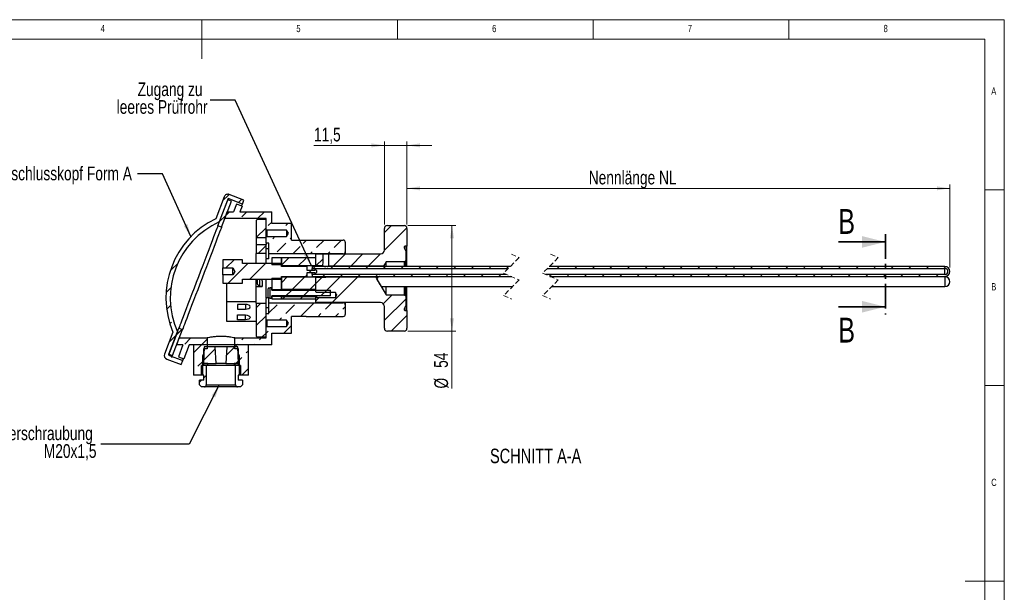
# Model space of a CAD drawing. Header units: millimetres. Extents: x 5 to 417, y 5 to 292.
# Tile 3 of 3: x 163 to 415, y 146 to 292. Entities that reach past the tile are written whole.
import ezdxf

# ---------------------------------------------------------------- set-up
doc = ezdxf.new("R2010")
doc.units = ezdxf.units.MM
doc.linetypes.add('HIDDEN', pattern=[1.905, 1.27, -0.635])
doc.linetypes.add('PHANTOM', pattern=[12.7, 6.35, -1.27, 1.27, -1.27, 1.27, -1.27])
doc.styles.add('SLDTEXTSTYLE0', font='TXT', dxfattribs={"width": 0.75})
doc.dimstyles.new('SLDDIMSTYLE1', dxfattribs={"dimtxt": 0.18, "dimasz": 3.302, "dimexe": 0, "dimexo": 0.0625, "dimgap": 0, "dimtad": 0, "dimtih": 1, "dimtoh": 1, "dimdec": 0, "dimrnd": 1e-09, "dimzin": 0, "dimdsep": 46, "dimtxsty": 'Standard', "dimsah": 1, "dimcen": 0.09, "dimadec": 0, "dimazin": 0, "dimtfac": 3.302, "dimtdec": 0, "dimtofl": 0, "dimtmove": 0, "dimatfit": 3, "dimfxl": 1, "dimfrac": 2, "dimtolj": 1, "dimtzin": 0, "dimarcsym": 0})
doc.dimstyles.new('SLDDIMSTYLE3', dxfattribs={"dimtxt": 3.5, "dimasz": 3.302, "dimexe": 0, "dimexo": 0.0625, "dimgap": 0.875, "dimtad": 1, "dimdec": 1, "dimlfac": 2, "dimrnd": 1e-09, "dimzin": 12, "dimdsep": 46, "dimtxsty": 'SLDTEXTSTYLE0', "dimsah": 1, "dimcen": 0.09, "dimadec": 0, "dimazin": 3, "dimtfac": 1, "dimtdec": 1, "dimtmove": 0, "dimatfit": 0, "dimfxl": 1, "dimfrac": 2, "dimtolj": 1, "dimtzin": 12, "dimarcsym": 0})
doc.dimstyles.new('SLDDIMSTYLE4', dxfattribs={"dimtxt": 3.5, "dimasz": 3.302, "dimexe": 0, "dimexo": 0.0625, "dimgap": 0.875, "dimtad": 1, "dimdec": 0, "dimlfac": 2, "dimrnd": 1e-09, "dimzin": 12, "dimdsep": 46, "dimtxsty": 'SLDTEXTSTYLE0', "dimsah": 1, "dimcen": 0.09, "dimadec": 0, "dimazin": 3, "dimtfac": 1, "dimtdec": 0, "dimtofl": 0, "dimtmove": 0, "dimatfit": 3, "dimfxl": 1, "dimfrac": 2, "dimtolj": 1, "dimtzin": 12, "dimarcsym": 0})
doc.dimstyles.new('SLDDIMSTYLE5', dxfattribs={"dimtxt": 3.5, "dimasz": 3.302, "dimexe": 0, "dimexo": 0.0625, "dimgap": 0.875, "dimtad": 1, "dimlfac": 2, "dimrnd": 1e-09, "dimzin": 12, "dimdsep": 46, "dimtxsty": 'SLDTEXTSTYLE0', "dimsah": 1, "dimcen": 0.09, "dimadec": 0, "dimazin": 3, "dimtfac": 1, "dimtofl": 0, "dimtmove": 0, "dimatfit": 3, "dimfxl": 1, "dimfrac": 2, "dimtolj": 1, "dimtzin": 12, "dimarcsym": 0})

# ---------------------------------------------------------------- blocks, each defined once
blk = doc.blocks.new('_D_1')
at = {"color": 7, "linetype": 'Continuous', "lineweight": 0}
for p, q in [((256.67, 259.87), (238.66, 259.87)), ((256.67, 239.64), (256.67, 260.87)), ((262.42, 259.87), (256.67, 259.87)), ((262.42, 239.64), (262.42, 260.87)), ((262.42, 259.87), (268.77, 259.87))]:
    blk.add_line(p, q, dxfattribs=at)
at = {"color": 7, "linetype": 'Continuous', "lineweight": 18}
for points in [[(256.67, 259.87), (253.36, 260.38), (253.36, 259.36)], [(262.42, 259.87), (265.72, 259.36), (265.72, 260.38)]]:
    blk.add_solid(points, dxfattribs=at)
at = {"color": 7, "linetype": 'Continuous', "lineweight": 18, "insert": (238.66, 264.38), "char_height": 3.5, "attachment_point": 1, "style": 'SLDTEXTSTYLE0'}
blk.add_mtext('11,5', dxfattribs=at)
blk = doc.blocks.new('_D_2')
at = {"color": 7, "linetype": 'Continuous', "lineweight": 0}
for p, q in [((262.42, 239.64), (262.42, 249.89)), ((401.09, 228.64), (401.09, 249.89)), ((262.42, 248.89), (401.09, 248.89))]:
    blk.add_line(p, q, dxfattribs=at)
at = {"color": 7, "linetype": 'Continuous', "lineweight": 18}
for points in [[(262.42, 248.89), (265.72, 248.38), (265.72, 249.4)], [(401.09, 248.89), (397.79, 249.4), (397.79, 248.38)]]:
    blk.add_solid(points, dxfattribs=at)
at = {"color": 7, "linetype": 'Continuous', "lineweight": 18, "insert": (308.85, 253.4), "char_height": 3.5, "attachment_point": 1, "style": 'SLDTEXTSTYLE0'}
blk.add_mtext('Nennlänge NL', dxfattribs=at)
blk = doc.blocks.new('_D_3')
at = {"color": 7, "linetype": 'Continuous', "lineweight": 0}
for p, q in [((262.67, 239.39), (274.92, 239.39)), ((273.92, 239.39), (273.92, 212.39)), ((262.67, 212.39), (274.92, 212.39)), ((273.92, 212.39), (273.92, 197.72))]:
    blk.add_line(p, q, dxfattribs=at)
at = {"color": 7, "linetype": 'Continuous', "lineweight": 18}
for points in [[(273.92, 239.39), (273.41, 236.09), (274.43, 236.09)], [(273.92, 212.39), (274.43, 215.69), (273.41, 215.69)]]:
    blk.add_solid(points, dxfattribs=at)
at = {"color": 7, "linetype": 'Continuous', "lineweight": 18, "char_height": 3.5, "attachment_point": 1, "rotation": 90, "style": 'SLDTEXTSTYLE0'}
for s, insert in [('54', (269.36, 203)), ('%%c', (269.41, 197.72))]:
    blk.add_mtext(s, dxfattribs=dict(at, insert=insert))
blk = doc.blocks.new('SW_HATCH_0')
at = {"color": 0, "linetype": 'Continuous', "lineweight": 18}
for p, q in [((-85.47, 17.28), (-83.92, 18.83)), ((-81.41, 16.85), (-80.56, 17.7)), ((-86.32, 11.93), (-84.6, 13.66)), ((-84.6, 13.66), (-83.76, 14.5)), ((-80.55, 13.22), (-79.27, 14.5)), ((-76.53, 12.75), (-74.78, 14.5)), ((-76.89, 7.89), (-74.39, 10.39)), ((-73.82, 10.97), (-72.89, 11.89)), ((-69.33, 10.97), (-68.8, 11.5)), ((-44.14, 9.21), (-42.36, 11)), ((-44.14, 4.72), (-38.42, 10.44)), ((-72.69, 7.6), (-72.12, 8.18)), ((-70.47, 9.83), (-70.45, 9.85)), ((-68.2, 7.6), (-67.89, 7.91)), ((-76.42, 3.87), (-74.39, 5.9)), ((-71.57, 4.24), (-69.33, 6.48)), ((-67.57, 3.75), (-65.66, 5.65)), ((-64.91, 6.41), (-64.06, 7.26)), ((-61.47, 5.36), (-59.57, 7.26)), ((-56.98, 5.36), (-55.08, 7.26)), ((-70.39, 0.92), (-68.57, 2.75)), ((-66.18, 0.65), (-64.25, 2.58)), ((-63.08, 3.75), (-62.59, 4.24)), ((-58.59, 3.75), (-58.1, 4.24)), ((-57.25, 0.6), (-54.12, 3.73)), ((-52.76, 0.6), (-49.63, 3.73)), ((-48.27, 0.6), (-45.14, 3.73)), ((-98.51, -0.25), (-96.93, 1.32)), ((-84.64, 0.15), (-82.54, 2.25)), ((-84.05, -3.75), (-79.05, 1.25)), ((-78.56, -2.75), (-74.56, 1.25)), ((-62.34, 0), (-61.84, 0.5)), ((-61.69, 0.65), (-61.64, 0.69)), ((-61.64, 0.69), (-59.83, 2.5)), ((-57.85, 0), (-57.35, 0.5)), ((-53.36, 0), (-52.86, 0.5)), ((-48.87, 0), (-48.37, 0.5)), ((-44.38, 0), (-43.88, 0.5)), ((-39.89, 0), (-39.39, 0.5)), ((-35.39, 0), (-34.89, 0.5)), ((-30.9, 0), (-30.4, 0.5)), ((-26.39, 0.03), (-25.91, 0.5)), ((-21.92, 0), (-21.42, 0.5)), ((-17.43, 0), (-16.93, 0.5)), ((-12.94, 0), (-12.44, 0.5)), ((0, 0), (0.5, 0.5)), ((4.49, 0), (4.99, 0.5)), ((8.98, 0), (9.48, 0.5)), ((13.47, 0), (13.97, 0.5)), ((17.96, 0), (18.46, 0.5)), ((22.45, 0), (22.95, 0.5)), ((26.94, 0), (27.44, 0.5)), ((31.43, 0), (31.93, 0.5)), ((35.92, 0), (36.42, 0.5)), ((40.41, 0), (40.91, 0.5)), ((44.9, 0), (45.4, 0.5)), ((49.39, 0), (49.89, 0.5)), ((53.88, 0), (54.38, 0.5)), ((58.37, 0), (58.87, 0.5)), ((62.86, 0), (63.36, 0.5)), ((67.35, 0), (67.85, 0.5)), ((71.84, 0), (72.34, 0.5)), ((76.33, 0), (76.83, 0.5)), ((80.82, 0), (81.32, 0.5)), ((85.31, 0), (85.81, 0.5)), ((89.8, 0), (90.3, 0.5)), ((94.29, 0), (94.79, 0.5)), ((98.78, 0), (99.26, 0.48)), ((-70.39, -3.57), (-68.98, -2.15)), ((-67.69, -5.35), (-64.49, -2.15)), ((-64.34, -2), (-63.89, -1.56)), ((-63.34, -1), (-62.84, -0.5)), ((-61.64, -3.8), (-60.02, -2.18)), ((-59.85, -2), (-59.35, -1.5)), ((-59.49, -6.13), (-55.46, -2.1)), ((-57.59, -8.73), (-50.97, -2.1)), ((-55.36, -2), (-54.86, -1.5)), ((-50.87, -2), (-50.37, -1.5)), ((-46.38, -2), (-45.88, -1.5)), ((-41.89, -2), (-41.39, -1.5)), ((-37.39, -2), (-36.89, -1.5)), ((-32.9, -2), (-32.4, -1.5)), ((-28.41, -2), (-27.91, -1.5)), ((-23.92, -2), (-23.42, -1.5)), ((-19.43, -2), (-18.93, -1.5)), ((-14.94, -2), (-14.44, -1.5)), ((-1.96, -1.96), (-1.5, -1.5)), ((2.49, -2), (2.99, -1.5)), ((6.98, -2), (7.48, -1.5)), ((11.47, -2), (11.97, -1.5)), ((15.96, -2), (16.46, -1.5)), ((20.45, -2), (20.95, -1.5)), ((24.94, -2), (25.44, -1.5)), ((29.43, -2), (29.93, -1.5)), ((33.92, -2), (34.42, -1.5)), ((38.41, -2), (38.91, -1.5)), ((42.9, -2), (43.4, -1.5)), ((47.39, -2), (47.89, -1.5)), ((51.88, -2), (52.38, -1.5)), ((56.37, -2), (56.87, -1.5)), ((60.86, -2), (61.36, -1.5)), ((65.35, -2), (65.85, -1.5)), ((69.84, -2), (70.34, -1.5)), ((74.33, -2), (74.83, -1.5)), ((78.82, -2), (79.32, -1.5)), ((83.31, -2), (83.81, -1.5)), ((87.8, -2), (88.3, -1.5)), ((92.29, -2), (92.79, -1.5)), ((96.78, -2), (97.28, -1.5)), ((-99.92, -6.15), (-98.7, -4.93)), ((-63.2, -5.35), (-61.64, -3.8)), ((-70.09, -7.75), (-69.49, -7.15)), ((-69.34, -7), (-67.84, -5.5)), ((-65.6, -7.75), (-65, -7.15)), ((-64.85, -7), (-63.35, -5.5)), ((-61.64, -8.29), (-60.72, -7.36)), ((-60.36, -7), (-58.86, -5.5)), ((-44.43, -9.03), (-42.14, -6.75)), ((-99.77, -10.49), (-98.77, -9.49)), ((-76.89, -10.07), (-75.7, -8.87)), ((-73.64, -11.31), (-71.57, -9.24)), ((-69.33, -11.48), (-67.08, -9.24)), ((-65.61, -12.25), (-62.11, -8.75)), ((-59.22, -10.36), (-57.62, -8.75)), ((-54.73, -10.36), (-54.14, -9.77)), ((-44.14, -13.24), (-38.72, -7.82)), ((-76.89, -14.56), (-74.39, -12.06)), ((-61.11, -12.25), (-60.35, -11.48)), ((-56.62, -12.25), (-55.86, -11.48)), ((-42.41, -16), (-38.39, -11.98)), ((-98.96, -14.17), (-98.51, -13.73)), ((-72.69, -14.85), (-72.67, -14.82)), ((-71.02, -13.17), (-70.45, -12.6)), ((-69.86, -16.5), (-67.89, -14.54)), ((-99.24, -18.94), (-97.39, -17.09)), ((-97.34, -17.04), (-95.84, -15.54)), ((-75.35, -17.5), (-74.39, -16.55)), ((-74.39, -16.55), (-73.82, -15.97)), ((-95.14, -19.34), (-93.56, -17.75)), ((-92.89, -21.58), (-89.39, -18.08)), ((-84.54, -22.2), (-82.34, -20)), ((-82.39, -20.06), (-81.67, -19.34)), ((-80.55, -18.22), (-80.09, -17.75)), ((-77.35, -19.5), (-77.18, -19.34)), ((-76.06, -18.22), (-75.6, -17.75)), ((-98.51, -22.71), (-98.32, -22.51)), ((-90.36, -23.53), (-87.34, -20.51)), ((-79.43, -21.58), (-78.89, -21.05)), ((-91.78, -24.95), (-90.64, -23.82)), ((-82.52, -24.67), (-82.1, -24.25)), ((-82.1, -24.25), (-81.43, -23.58)), ((-81.14, -23.3), (-80.55, -22.71)), ((-90.27, -27.93), (-89.64, -27.31)), ((-80.61, -27.25), (-78.89, -25.54)), ((-91.39, -29.06), (-90.84, -28.5))]:
    blk.add_line(p, q, dxfattribs=at)

msp = doc.modelspace()

# ---------------------------------------------------------------- linework, layer by layer
at = {"color": 7, "linetype": 'Continuous', "lineweight": 18}
for p, q in [((415, 292), (5, 292)), ((210, 292), (210, 282)), ((260, 287), (260, 292)), ((310, 292), (310, 287)), ((360, 287), (360, 292)), ((415, 5), (415, 292)), ((410, 287), (10, 287)), ((410, 287), (410, 60.25)), ((415, 248.5), (410, 248.5)), ((410, 198.5), (415, 198.5)), ((415, 148.5), (405, 148.5))]:
    msp.add_line(p, q, dxfattribs=at)
at = {"color": 7, "linetype": 'Continuous', "lineweight": 25}
for p, q in [((215.7466, 246.7353), (213.6145, 241.1269)), ((220.7756, 245.8933), (217.0367, 247.3147)), ((214.1097, 239.3339), (216.6415, 245.9939)), ((216.7393, 246.2509), (214.4843, 240.3193)), ((215.0444, 238.9785), (217.5763, 245.6385)), ((217.5763, 245.6385), (216.6415, 245.9939)), ((220.3847, 244.8651), (216.7393, 246.2509)), ((218.8895, 244.8718), (218.137, 242.8923)), ((220.2916, 244.3388), (218.8895, 244.8718)), ((220.2916, 244.3388), (219.7417, 242.8923)), ((220.3847, 244.8651), (220.7756, 245.8933)), ((215.867, 241.1423), (216.5322, 242.8923)), ((216.5322, 242.8923), (218.137, 242.8923)), ((219.7417, 242.8923), (227.9154, 242.8923)), ((227.9154, 239.8923), (227.9154, 242.8923)), ((215.0444, 238.9785), (214.1097, 239.3339)), ((226.4154, 241.1423), (215.867, 241.1423)), ((224.1654, 240.8923), (223.9154, 240.6423)), ((223.9154, 240.6423), (223.9154, 236.2173)), ((226.4154, 240.8923), (224.1654, 240.8923)), ((226.4154, 238.4048), (226.4154, 241.1423)), ((226.4154, 236.2173), (226.4154, 240.8923)), ((232.9154, 239.8923), (227.9154, 239.8923)), ((232.9154, 235.6423), (232.9154, 239.8923)), ((257.4154, 239.3923), (261.6654, 239.3923)), ((226.4154, 238.4048), (226.6029, 238.2173)), ((226.6029, 236.5673), (226.4154, 236.3798)), ((231.6654, 238.2173), (226.6029, 238.2173)), ((226.6029, 238.2173), (226.6029, 236.5673)), ((226.6029, 236.5673), (231.6654, 236.5673)), ((232.1611, 237.3923), (231.6654, 238.2173)), ((231.6654, 238.2173), (231.6654, 236.5673)), ((231.6654, 236.5673), (232.1611, 237.3923)), ((256.6654, 233.1173), (256.6654, 238.6423)), ((262.4154, 238.6423), (262.4154, 234.1423)), ((226.4154, 236.2173), (223.9154, 236.2173)), ((223.9154, 236.2173), (223.9154, 234.5673)), ((223.9154, 234.5673), (226.4154, 234.5673)), ((223.9154, 234.5673), (223.9154, 232.2673)), ((226.4154, 234.8923), (226.4154, 236.3798)), ((226.4154, 234.8923), (226.4154, 234.5673)), ((227.1654, 234.8923), (226.4154, 234.8923)), ((226.4154, 232.2673), (226.4154, 234.5673)), ((227.1654, 232.1423), (227.1654, 234.8923)), ((232.9154, 235.6423), (236.6654, 235.6423)), ((236.6654, 235.6479), (236.6654, 235.6423)), ((236.6654, 235.6479), (246.1654, 235.6479)), ((246.6654, 235.1479), (246.6654, 232.6423)), ((262.4154, 234.1423), (261.9652, 234.1423)), ((261.9652, 233.1613), (261.9652, 234.1423)), ((262.4154, 228.8923), (262.4154, 234.1423)), ((226.4154, 232.2673), (223.9154, 232.2673)), ((223.9154, 229.6423), (223.9154, 232.2673)), ((227.1654, 233.3923), (226.4154, 233.3923)), ((226.4154, 231.0477), (226.4154, 232.2673)), ((246.1654, 232.1423), (227.1654, 232.1423)), ((227.1654, 230.8923), (227.1654, 232.1423)), ((239.1654, 232.1173), (240.9844, 232.1173)), ((239.1654, 229.0673), (239.1654, 232.1173)), ((242.3464, 232.1173), (255.6654, 232.1173)), ((246.1654, 232.1173), (246.1654, 232.1423)), ((246.6654, 232.6423), (246.6654, 232.1173)), ((261.7302, 233.8067), (262.0904, 232.8173)), ((262.0904, 232.8173), (262.0904, 230.4048)), ((215.4154, 230.6423), (215.4154, 228.5423)), ((220.4154, 230.6423), (215.4154, 230.6423)), ((220.4154, 229.6423), (220.4154, 230.6423)), ((230.4154, 229.6423), (220.4154, 229.6423)), ((226.4154, 231.0477), (226.4154, 230.8923)), ((226.4154, 229.6423), (226.4154, 230.8923)), ((227.1654, 230.8923), (226.4154, 230.8923)), ((230.4154, 231.1423), (227.9154, 231.1423)), ((227.9154, 231.1423), (227.9154, 229.3414)), ((230.4154, 229.3414), (227.9154, 229.3414)), ((230.4154, 229.3414), (230.4154, 231.1423)), ((239.1654, 231.1423), (230.4154, 231.1423)), ((230.4154, 231.1423), (230.4154, 229.0423)), ((230.4154, 228.8923), (230.4154, 229.6423)), ((239.1654, 229.0423), (230.4154, 229.0423)), ((236.9154, 228.8923), (230.4154, 228.8923)), ((236.9154, 227.8923), (236.9154, 228.8923)), ((288.7751, 228.8923), (238.1654, 228.8923)), ((238.1654, 228.8923), (238.1654, 228.3923)), ((239.1654, 229.0423), (239.1654, 231.1423)), ((240.9703, 229.0673), (239.1654, 229.0673)), ((239.1654, 228.8923), (239.1654, 229.0423)), ((241.6654, 228.8923), (241.6654, 228.9246)), ((256.3994, 228.9923), (242.3607, 228.9923)), ((257.0904, 230.1423), (256.3994, 228.9923)), ((261.8279, 230.1423), (257.0904, 230.1423)), ((257.0904, 228.8923), (257.0904, 230.1423)), ((262.0904, 230.4048), (261.8279, 230.1423)), ((261.8279, 228.8923), (261.8279, 230.1423)), ((262.0904, 228.8923), (262.0904, 230.4048)), ((399.8434, 228.8923), (298.7751, 228.8923)), ((215.4154, 228.5423), (217.9154, 228.5423)), ((215.4154, 226.7423), (215.4154, 228.5423)), ((215.4154, 226.7423), (215.4154, 224.6423)), ((217.9154, 226.7423), (215.4154, 226.7423)), ((217.9154, 228.5423), (218.4562, 227.6423)), ((217.9154, 226.7423), (217.9154, 228.5423)), ((218.4562, 227.6423), (217.9154, 226.7423)), ((230.4154, 226.3923), (236.9154, 226.3923)), ((230.4154, 225.6423), (230.4154, 226.3923)), ((238.9154, 227.8923), (236.9154, 227.8923)), ((236.9154, 227.3923), (238.9154, 227.3923)), ((236.9154, 226.3923), (236.9154, 227.3923)), ((238.1654, 228.3923), (288.2751, 228.3923)), ((238.1654, 227.8923), (238.1654, 228.3923)), ((238.1654, 226.8923), (238.1654, 227.3923)), ((287.7864, 226.8923), (238.1654, 226.8923)), ((238.1654, 226.8923), (238.1654, 226.3923)), ((238.1654, 226.3923), (288.9375, 226.3923)), ((239.4154, 227.7922), (238.9154, 228.1423)), ((238.9154, 228.1423), (238.9154, 227.8923)), ((238.9154, 227.1423), (239.4154, 227.4924)), ((238.9154, 227.3923), (238.9154, 227.1423)), ((239.1654, 226.2423), (239.1654, 226.3923)), ((239.4154, 227.4924), (239.4154, 227.7922)), ((241.6654, 226.2923), (241.6654, 226.3923)), ((257.0904, 226.2673), (257.0904, 226.3923)), ((261.8279, 226.2673), (261.8279, 226.3923)), ((262.0904, 226.2673), (262.0904, 226.3923)), ((262.4154, 226.2673), (262.4154, 226.3923)), ((399.8434, 226.8923), (297.7864, 226.8923)), ((298.2751, 228.3923), (399.8434, 228.3923)), ((298.9375, 226.3923), (399.8434, 226.3923)), ((399.8434, 226.8923), (399.8434, 228.3923)), ((215.4154, 224.6423), (220.4154, 224.6423)), ((216.4154, 219.8534), (216.4154, 224.6423)), ((220.4154, 225.6423), (230.4154, 225.6423)), ((220.4154, 224.6423), (220.4154, 225.6423)), ((223.9154, 219.8534), (223.9154, 225.6423)), ((224.2154, 224.5809), (224.2154, 225.6423)), ((224.7154, 223.9788), (224.7154, 223.9554)), ((224.7631, 225.6423), (224.7631, 223.9493)), ((224.7631, 223.9493), (225.4154, 223.8923)), ((225.4154, 225.2812), (225.4154, 225.6423)), ((225.4154, 225.2812), (225.4154, 223.7673)), ((226.4154, 220.8923), (226.4154, 225.6423)), ((227.9154, 225.9423), (230.4154, 225.9423)), ((227.9154, 225.9423), (227.9154, 222.9423)), ((230.4154, 226.2423), (239.1654, 226.2423)), ((230.4154, 226.2423), (230.4154, 223.0423)), ((230.4154, 222.9423), (230.4154, 225.9423)), ((239.1654, 223.0423), (239.1654, 226.2423)), ((239.1654, 222.3981), (239.1654, 226.2173)), ((239.1654, 226.2173), (241.6654, 226.2173)), ((241.6654, 226.2923), (241.6654, 226.2173)), ((241.6654, 226.2923), (254.7771, 226.2923)), ((254.7771, 226.2923), (254.5367, 225.8923)), ((254.5367, 225.8923), (257.0904, 221.6423)), ((289.2252, 226.2673), (255.2201, 226.2673)), ((255.7441, 226.2673), (255.6296, 226.3446)), ((399.8434, 226.2673), (299.2252, 226.2673)), ((399.8434, 226.2673), (399.8434, 225.0173)), ((399.8434, 225.0173), (399.8434, 223.7673)), ((223.9154, 223.7673), (225.4154, 223.7673)), ((226.9154, 223.1561), (226.9154, 221.1284)), ((227.1436, 223.409), (227.4154, 223.4331)), ((227.9154, 223.4923), (227.4154, 223.4485)), ((227.4154, 223.4485), (227.4154, 220.836)), ((227.9154, 222.8923), (227.9154, 223.4923)), ((230.4154, 222.9423), (227.9154, 222.9423)), ((227.9154, 222.8923), (242.9154, 222.8923)), ((242.9154, 221.3923), (227.9154, 221.3923)), ((227.9154, 220.7923), (227.9154, 221.3923)), ((227.9154, 221.3423), (230.4154, 221.3423)), ((227.9154, 221.3423), (227.9154, 220.6423)), ((239.1654, 223.0423), (230.4154, 223.0423)), ((230.4154, 222.9423), (230.4154, 222.8923)), ((230.4154, 221.3923), (230.4154, 221.3423)), ((230.4154, 220.6423), (230.4154, 221.3423)), ((239.3029, 222.2588), (239.1654, 222.3981)), ((239.1654, 221.3923), (239.1654, 221.2423)), ((244.1654, 222.2588), (239.3029, 222.2588)), ((239.3029, 221.3923), (239.3029, 221.0285)), ((242.9154, 221.3923), (242.9154, 222.8923)), ((244.1654, 222.2588), (244.1654, 221.0285)), ((255.9626, 223.7673), (289.3876, 223.7673)), ((257.0904, 221.6423), (257.0904, 223.7673)), ((257.0904, 221.6423), (261.8279, 221.6423)), ((261.8279, 221.6423), (261.8279, 223.7673)), ((261.8279, 221.6423), (262.0904, 221.3798)), ((262.0904, 221.3798), (262.0904, 223.7673)), ((262.0904, 221.3798), (262.0904, 218.9673)), ((262.4154, 217.6423), (262.4154, 223.7673)), ((299.3876, 223.7673), (399.8434, 223.7673)), ((223.9154, 219.8534), (216.4154, 219.8534)), ((216.4154, 214.8534), (216.4154, 219.8534)), ((219.1654, 219.2159), (219.1654, 218.0159)), ((221.1654, 219.2159), (219.1654, 219.2159)), ((221.1654, 219.2159), (221.1654, 218.0159)), ((223.9154, 219.785), (223.9154, 219.8534)), ((223.9154, 219.5173), (223.9154, 219.785)), ((223.9154, 219.5173), (226.4154, 219.5173)), ((223.9154, 219.5173), (223.9154, 211.1423)), ((227.0831, 220.8923), (226.4154, 220.8923)), ((226.4154, 220.8923), (226.4154, 220.7369)), ((226.4154, 219.5173), (226.4154, 220.7369)), ((226.4154, 210.8923), (226.4154, 219.5173)), ((227.4154, 220.8514), (227.1436, 220.8755)), ((227.1654, 219.6423), (227.1654, 220.8923)), ((227.1654, 216.8923), (227.1654, 219.6423)), ((227.1654, 219.6423), (246.1654, 219.6423)), ((227.4154, 220.836), (227.9154, 220.7923)), ((227.9154, 220.6423), (230.4154, 220.6423)), ((230.4154, 221.2423), (239.1654, 221.2423)), ((230.4154, 221.2423), (230.4154, 220.6423)), ((230.4154, 220.6423), (239.1654, 220.6423)), ((239.1654, 220.6423), (239.1654, 221.2423)), ((239.1654, 220.8892), (239.3029, 221.0285)), ((239.1654, 219.6673), (239.1654, 220.8892)), ((255.6654, 219.6673), (239.1654, 219.6673)), ((239.3029, 221.0285), (244.1654, 221.0285)), ((246.1654, 219.6423), (246.1654, 219.6673)), ((246.6654, 219.6673), (246.6654, 219.1423)), ((246.6654, 219.1423), (246.6654, 216.6442)), ((262.0904, 218.9673), (261.7302, 217.9778)), ((219.1654, 218.0159), (221.1654, 218.0159)), ((219.1654, 216.5159), (221.1654, 216.5159)), ((219.1654, 215.3159), (219.1654, 216.5159)), ((221.1654, 215.3159), (221.1654, 216.5159)), ((226.4154, 218.3923), (227.1654, 218.3923)), ((226.4154, 215.4048), (226.4154, 216.8923)), ((226.4154, 216.8923), (227.1654, 216.8923)), ((256.6654, 213.1423), (256.6654, 218.6673)), ((261.9652, 217.6423), (261.9652, 218.6232)), ((261.9652, 217.6423), (262.4154, 217.6423)), ((262.4154, 217.6423), (262.4154, 213.1423)), ((223.9154, 214.8534), (216.4154, 214.8534)), ((221.1654, 215.3159), (219.1654, 215.3159)), ((226.4154, 215.4048), (226.6029, 215.2173)), ((231.6654, 215.2173), (226.6029, 215.2173)), ((226.6029, 215.2173), (226.6029, 213.5673)), ((232.1611, 214.3923), (231.6654, 215.2173)), ((231.6654, 215.2173), (231.6654, 213.5673)), ((231.6654, 213.5673), (232.1611, 214.3923)), ((236.6654, 216.1423), (232.9154, 216.1423)), ((232.9154, 211.8923), (232.9154, 216.1423)), ((236.6654, 216.1442), (246.1654, 216.1442)), ((236.6654, 216.1423), (236.6654, 216.1442)), ((202.5987, 212.1501), (200.4666, 206.5417)), ((203.7853, 212.1759), (201.5304, 206.2443)), ((201.6281, 206.5013), (204.1599, 213.1613)), ((202.5628, 206.146), (205.0947, 212.806)), ((204.1599, 213.1613), (205.0947, 212.806)), ((226.6029, 213.5673), (226.4154, 213.3798)), ((226.4154, 210.6423), (226.4154, 213.3798)), ((226.6029, 213.5673), (231.6654, 213.5673)), ((227.9154, 211.8923), (232.9154, 211.8923)), ((227.9154, 208.8923), (227.9154, 211.8923)), ((261.6654, 212.3923), (257.4154, 212.3923)), ((203.6068, 208.8923), (204.2721, 210.6423)), ((205.2116, 208.8923), (203.6068, 208.8923)), ((205.2116, 208.8923), (204.0537, 205.8467)), ((204.2721, 210.6423), (211.4154, 210.6423)), ((206.8163, 208.8923), (205.4558, 205.3136)), ((207.9154, 208.8923), (206.8163, 208.8923)), ((221.9154, 208.8923), (207.9154, 208.8923)), ((207.9154, 208.8923), (207.9154, 201.1423)), ((211.4154, 210.6423), (211.4154, 207.8923)), ((218.4154, 210.6423), (226.4154, 210.6423)), ((218.4154, 207.8923), (218.4154, 210.6423)), ((227.9154, 208.8923), (221.9154, 208.8923)), ((221.9154, 201.1423), (221.9154, 208.8923)), ((223.9154, 211.1423), (224.1654, 210.8923)), ((224.1654, 210.8923), (226.4154, 210.8923)), ((201.5304, 206.2443), (205.1758, 204.8584)), ((201.6281, 206.5013), (202.5628, 206.146)), ((210.4154, 206.2925), (210.1654, 206.1423)), ((210.6381, 208.3923), (210.4154, 204.1423)), ((211.4154, 207.8923), (210.4154, 207.8923)), ((210.4154, 207.8923), (210.4154, 206.2925)), ((210.4154, 206.2925), (210.5281, 206.2925)), ((213.4427, 208.3923), (210.6381, 208.3923)), ((213.6654, 204.1423), (213.4427, 208.3923)), ((216.3881, 208.3923), (213.4427, 208.3923)), ((216.3881, 208.3923), (216.1654, 204.1423)), ((219.1927, 208.3923), (216.3881, 208.3923)), ((219.4154, 207.8923), (218.4154, 207.8923)), ((219.4154, 204.1423), (219.1927, 208.3923)), ((219.3027, 206.2925), (219.4154, 206.2925)), ((219.4154, 206.2925), (219.4154, 207.8923)), ((219.6654, 206.1423), (219.4154, 206.2925)), ((201.046, 205.2516), (204.7849, 203.8302)), ((204.0537, 205.8467), (205.4558, 205.3136)), ((204.7849, 203.8302), (205.1758, 204.8584)), ((210.1654, 206.1423), (210.1654, 201.4048)), ((210.1654, 206.1423), (210.5202, 206.1423)), ((210.4154, 204.1423), (213.6654, 204.1423)), ((210.5404, 203.6423), (210.5404, 204.1423)), ((211.5404, 204.1423), (210.5404, 204.1423)), ((211.5404, 203.6423), (211.5404, 204.1423)), ((216.1654, 204.1423), (213.6654, 204.1423)), ((216.1654, 204.1423), (219.4154, 204.1423)), ((218.2904, 204.1423), (218.2904, 203.6423)), ((219.2904, 204.1423), (218.2904, 204.1423)), ((219.2904, 204.1423), (219.2904, 203.6423)), ((219.3106, 206.1423), (219.6654, 206.1423)), ((219.6654, 201.4048), (219.6654, 206.1423)), ((209.9029, 201.1423), (210.1654, 201.4048)), ((209.9154, 201.1423), (209.9154, 203.6423)), ((211.1654, 203.6423), (209.9154, 203.6423)), ((211.5404, 203.6423), (210.5404, 203.6423)), ((211.1654, 203.6423), (211.1654, 198.6423)), ((218.2904, 203.6423), (211.5404, 203.6423)), ((219.2904, 203.6423), (218.2904, 203.6423)), ((218.6654, 198.6423), (218.6654, 203.6423)), ((219.9154, 203.6423), (218.6654, 203.6423)), ((219.6654, 201.4048), (219.9279, 201.1423)), ((219.9154, 203.6423), (219.9154, 201.1423)), ((209.9029, 201.1423), (207.9154, 201.1423)), ((209.4154, 198.6423), (209.4154, 199.8923)), ((210.5404, 199.8923), (209.4154, 199.8923)), ((209.9154, 201.1423), (209.9029, 201.1423)), ((210.5404, 201.1423), (209.9154, 201.1423)), ((210.5404, 199.8923), (210.5404, 201.1423)), ((219.2904, 201.1423), (219.2904, 199.8923)), ((219.9154, 201.1423), (219.2904, 201.1423)), ((220.4154, 199.8923), (219.2904, 199.8923)), ((219.9279, 201.1423), (219.9154, 201.1423)), ((221.9154, 201.1423), (219.9279, 201.1423)), ((220.4154, 199.8923), (220.4154, 198.6423)), ((209.4154, 198.6423), (209.9154, 198.1423)), ((210.6654, 198.1423), (209.9154, 198.1423)), ((219.1654, 198.1423), (210.6654, 198.1423)), ((211.1654, 198.6423), (218.6654, 198.6423)), ((219.9154, 198.1423), (219.1654, 198.1423)), ((219.9154, 198.1423), (220.4154, 198.6423))]:
    msp.add_line(p, q, dxfattribs=at)
at = {"color": 7, "linetype": 'PHANTOM', "lineweight": 35}
msp.add_line((384.6123, 237.2029), (384.6123, 216.6236), dxfattribs=at)
at = {"color": 7, "linetype": 'Continuous', "lineweight": 35}
for p, q in [((372.6123, 235.2029), (384.6123, 235.2029)), ((372.6123, 218.6236), (384.6123, 218.6236))]:
    msp.add_line(p, q, dxfattribs=at)
at = {"color": 7, "linetype": 'HIDDEN', "lineweight": 18}
for p, q in [((289.0814, 232.0673), (291.0814, 231.1985)), ((299.0814, 232.0673), (301.0814, 231.1985)), ((291.0814, 231.1985), (287.0814, 227.1985)), ((301.0814, 231.1985), (297.0814, 227.1985)), ((287.0814, 227.1985), (291.0814, 225.461)), ((297.0814, 227.1985), (301.0814, 225.461)), ((291.0814, 225.461), (287.0814, 221.461)), ((301.0814, 225.461), (297.0814, 221.461)), ((287.0814, 221.461), (289.0814, 220.5923)), ((297.0814, 221.461), (299.0814, 220.5923))]:
    msp.add_line(p, q, dxfattribs=at)
at = {"color": 7, "linetype": 'Continuous', "lineweight": 25, "flags": 128}
for points in [[(220.1982, 244.3743), (220.2552, 244.5245), (220.3523, 244.7797), (220.3847, 244.8651)], [(214.1097, 239.3339), (214.0784, 239.2516), (213.985, 239.0058), (213.8305, 238.5995), (213.617, 238.0379), (213.3472, 237.3281), (213.0243, 236.4789), (212.6526, 235.501), (212.2366, 234.4068), (211.7816, 233.2099), (211.2933, 231.9255), (210.7779, 230.5697), (210.2418, 229.1596), (209.6918, 227.7128), (209.1348, 226.2476), (208.5778, 224.7824), (208.0278, 223.3356), (207.4917, 221.9255), (206.9763, 220.5697), (206.488, 219.2853), (206.033, 218.0884), (205.617, 216.9942), (205.2453, 216.0163), (204.9225, 215.1671), (204.6526, 214.4573), (204.4391, 213.8957), (204.2847, 213.4894), (204.1912, 213.2436), (204.1599, 213.1613)], [(215.0444, 238.9785), (215.0131, 238.8962), (214.9197, 238.6504), (214.7652, 238.2442), (214.5517, 237.6826), (214.2819, 236.9727), (213.9591, 236.1235), (213.5873, 235.1456), (213.1713, 234.0514), (212.7163, 232.8546), (212.2281, 231.5702), (211.7126, 230.2144), (211.1765, 228.8042), (210.6265, 227.3575), (210.0695, 225.8923), (209.5125, 224.4271), (208.9625, 222.9803), (208.4264, 221.5701), (207.911, 220.2143), (207.4227, 218.9299), (206.9678, 217.7331), (206.5518, 216.6389), (206.18, 215.661), (205.8572, 214.8118), (205.5873, 214.1019), (205.3738, 213.5403), (205.2194, 213.1341), (205.1259, 212.8883), (205.0947, 212.806)], [(240.9703, 229.0673), (240.9739, 230.0906), (240.9786, 231.1078), (240.9844, 232.1173)], [(242.3464, 232.1173), (242.3522, 231.0831), (242.357, 230.0409), (242.3607, 228.9923)], [(221.1654, 218.0159), (221.6246, 218.0616), (222.0139, 218.1916), (222.274, 218.3863), (222.3654, 218.6159), (222.274, 218.8455), (222.0139, 219.0402), (221.6246, 219.1702), (221.1654, 219.2159)], [(221.1654, 216.5159), (221.6246, 216.4702), (222.0139, 216.3402), (222.274, 216.1455), (222.3654, 215.9159), (222.274, 215.6863), (222.0139, 215.4916), (221.6246, 215.3616), (221.1654, 215.3159)], [(205.1758, 204.8584), (205.2083, 204.9438), (205.3053, 205.199), (205.3624, 205.3492)]]:
    msp.add_lwpolyline(points, dxfattribs=at)
at = {"color": 7, "linetype": 'Continuous', "lineweight": 25}
for centre, radius, start, end in [((216.6813, 246.3799), 1, 69.184969, 159.185519), ((223.3517, 220.8429), 22.5, 115.642994, 202.727402), ((223.3517, 220.8429), 21.4, 114.479137, 203.89132), ((257.4154, 238.6422), 0.75, 90.000019, 179.999626), ((261.6654, 238.6422), 0.75, 0.000374, 89.999981), ((246.1654, 235.1479), 0.5, 0.00041, 90.000551), ((261.9652, 233.8923), 0.25, 89.999615, 200.001872), ((246.1654, 232.6423), 0.5, 269.999449, 359.99959), ((255.6654, 233.1173), 1, 270.000303, 359.99959), ((399.8434, 227.6423), 1.25, 270.000053, 89.999947), ((399.8434, 227.6423), 0.75, 270.000738, 89.999262), ((224.8156, 224.5483), 0.6012, 260.409862, 264.99367), ((399.8434, 225.0173), 1.25, 270.000056, 89.999944), ((246.1654, 219.1423), 0.5, 0.000319, 90.000642), ((255.6654, 218.6672), 1, 0.000391, 89.999742), ((246.1654, 216.6442), 0.5, 269.999449, 359.99959), ((261.9652, 217.8922), 0.25, 159.998181, 270.000408), ((257.4154, 213.1423), 0.75, 180.000374, 269.999981), ((261.6654, 213.1423), 0.75, 270.000019, 359.999626), ((201.4014, 206.1864), 1, 159.186155, 249.184395), ((210.6654, 198.6423), 0.5, 269.999449, 359.999483), ((219.1654, 198.6423), 0.5, 180.000517, 270.000551)]:
    msp.add_arc(centre, radius, start, end, dxfattribs=at)
for points, knots in [([(242.3464, 232.1173), (242.3397, 232.1171), (242.2952, 232.1164), (242.1927, 232.1096), (242.0243, 232.1012), (241.8416, 232.0951), (241.6403, 232.0931), (241.4431, 232.0961), (241.2457, 232.1037), (241.0957, 232.1131), (241.0139, 232.1161), (240.9844, 232.1173)], [0, 0, 0, 0, 0.01488153, 0.09776452, 0.22618833, 0.38589185, 0.50000839, 0.66939952, 0.81979162, 0.93487775, 1, 1, 1, 1]), ([(240.9703, 229.0673), (240.984, 229.0642), (241.0333, 229.053), (241.1353, 229.0143), (241.2994, 228.9674), (241.4837, 228.9306), (241.6125, 228.9264), (241.6654, 228.9246)], [0, 0, 0, 0, 0.0590156, 0.21296452, 0.45794957, 0.77753275, 1, 1, 1, 1]), ([(242.0394, 228.8923), (242.0505, 228.8947), (242.117, 228.909), (242.2168, 228.9432), (242.3104, 228.9827), (242.3539, 228.9909), (242.3607, 228.9923)], [0, 0, 0, 0, 0.1009037, 0.60638534, 0.93771499, 1, 1, 1, 1]), ([(256.365, 228.8923), (256.3717, 228.9116), (256.3833, 228.9448), (256.3946, 228.9782), (256.3994, 228.9923)], [0, 0, 0, 0, 0.5796448, 1, 1, 1, 1]), ([(255.4887, 226.3505), (255.4535, 226.3539), (255.3015, 226.3689), (255.0707, 226.1991), (254.8795, 225.9973), (254.7815, 225.8005), (254.7704, 225.6253), (254.8593, 225.3796), (255.0662, 225.0245), (255.3387, 224.5737), (255.6251, 224.1305), (255.873, 223.8295), (256.0935, 223.6319), (256.2689, 223.6947), (256.2891, 223.7569), (256.2924, 223.7673)], [0, 0, 0, 0, 0.028064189, 0.121320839, 0.209529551, 0.255268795, 0.294529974, 0.347272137, 0.462367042, 0.625542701, 0.772501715, 0.883026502, 0.94790712, 0.991347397, 1, 1, 1, 1]), ([(254.7771, 226.2923), (254.7849, 226.2954), (254.8346, 226.3152), (254.8991, 226.3424), (254.9442, 226.3823), (254.9554, 226.3923)], [0, 0, 0, 0, 0.1235648, 0.78184293, 1, 1, 1, 1]), ([(224.7154, 223.9788), (224.676, 223.988), (224.5979, 224.0062), (224.466, 224.0753), (224.3355, 224.1952), (224.2345, 224.3774), (224.2218, 224.5131), (224.2154, 224.5809)], [0, 0, 0, 0, 0.14278771, 0.28269331, 0.52186574, 0.76092331, 1, 1, 1, 1]), ([(227.1436, 223.409), (227.1161, 223.4038), (227.061, 223.3934), (226.9907, 223.3442), (226.9398, 223.2761), (226.9177, 223.2093), (226.9159, 223.1686), (226.9154, 223.1561)], [0, 0, 0, 0, 0.223564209, 0.447113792, 0.671962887, 0.899748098, 1, 1, 1, 1]), ([(244.1654, 221.0285), (244.2251, 221.1296), (244.3163, 221.2839), (244.4195, 221.4703), (244.4693, 221.5798), (244.4791, 221.6698), (244.413, 221.8526), (244.292, 222.0417), (244.1943, 222.2093), (244.1654, 222.2588)], [0, 0, 0, 0, 0.25420728, 0.3882953, 0.46216677, 0.51314674, 0.57957736, 0.87580834, 1, 1, 1, 1]), ([(226.9154, 221.1284), (226.9182, 221.0994), (226.9238, 221.0416), (226.968, 220.9647), (227.0327, 220.9074), (227.0959, 220.8815), (227.1337, 220.8767), (227.1436, 220.8755)], [0, 0, 0, 0, 0.23195332, 0.46399868, 0.69343306, 0.9195059, 1, 1, 1, 1]), ([(218.4154, 210.6423), (218.4091, 210.6437), (218.3021, 210.6682), (217.9803, 210.7386), (217.3508, 210.8577), (216.4438, 210.9828), (215.3632, 211.0574), (214.2409, 211.0479), (213.2013, 210.9612), (212.3482, 210.835), (211.7739, 210.7225), (211.4943, 210.6604), (211.4159, 210.6424), (211.4154, 210.6423)], [0, 0, 0, 0, 0.002719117, 0.046676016, 0.139926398, 0.27482427, 0.435433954, 0.599673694, 0.751180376, 0.87829508, 0.965846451, 0.99976615, 1, 1, 1, 1])]:
    msp.add_open_spline(points, degree=3, knots=knots, dxfattribs=at)
at = {"color": 7, "linetype": 'Continuous', "lineweight": 35}
for points in [[(384.6123, 235.2029), (378.6123, 236.7029), (378.6123, 233.7029)], [(384.6123, 218.6236), (378.6123, 220.1236), (378.6123, 217.1236)]]:
    msp.add_solid(points, dxfattribs=at)

# ---------------------------------------------------------------- block references
at = {"color": 7, "linetype": 'Continuous', "lineweight": 18}
msp.add_blockref('SW_HATCH_0', (300.8103, 228.3923), dxfattribs=at)

# ---------------------------------------------------------------- texts
at = {"color": 7, "linetype": 'Continuous', "lineweight": 0, "style": 'SLDTEXTSTYLE0'}
for s, insert, char_height, attachment_point in [('4', (184.1667, 290.668), 1.8521, 1), ('5', (234.1667, 290.668), 1.8521, 1), ('6', (284.1667, 290.668), 1.8521, 1), ('7', (334.1667, 290.668), 1.8521, 1), ('8', (384.1667, 290.668), 1.8521, 1), ('Zugang zu', (210.2045, 275.9721), 3.5, 3), ('A', (411.6667, 274.668), 1.8521, 1), ('leeres Prüfrohr', (211.4854, 271.4464), 3.5, 3), ('Anschlusskopf Form A', (192.1747, 254.439), 3.5, 3), ('B', (411.6667, 224.668), 1.8521, 1), ('Kabelverschraubung', (182.1755, 188.0288), 3.5, 3), ('M20x1,5', (183.1161, 183.5031), 3.5, 3), ('SCHNITT A-A', (295.2913, 182.3448), 3.704167, 2), ('C', (411.6667, 174.668), 1.8521, 1)]:
    msp.add_mtext(s, dxfattribs=dict(at, insert=insert, char_height=char_height, attachment_point=attachment_point))
at = {"color": 7, "linetype": 'Continuous', "char_height": 6.35, "attachment_point": 1, "style": 'SLDTEXTSTYLE0'}
for insert in [(372.6123, 243.5991), (372.6123, 215.8277)]:
    msp.add_mtext('B', dxfattribs=dict(at, insert=insert))

# ---------------------------------------------------------------- dimensions: what is measured, and where the dimension line sits
at = {"color": 7, "linetype": 'Continuous', "lineweight": 18}
dim = msp.add_linear_dim(base=(256.6654, 259.8698), p1=(262.4154, 238.6423), p2=(256.6654, 238.6423), dimstyle='SLDDIMSTYLE3', dxfattribs=at)
dim.commit()
dim.dimension.update_dxf_attribs({"geometry": '_D_1', "text_midpoint": (243.1888, 259.8698), "dimtype": 160})
dim = msp.add_linear_dim(base=(401.0934, 248.8909), p1=(262.4154, 238.6423), p2=(401.0934, 227.6423), text='Nennlänge NL', dimstyle='SLDDIMSTYLE4', dxfattribs=at)
dim.commit()
dim.dimension.update_dxf_attribs({"geometry": '_D_2', "text_midpoint": (324.9576, 248.8909), "dimtype": 160})
dim = msp.add_linear_dim(base=(273.9218, 212.3923), p1=(261.6654, 239.3923), p2=(261.6654, 212.3923), angle=90, text='%%c<>', dimstyle='SLDDIMSTYLE5', dxfattribs=at)
dim.commit()
dim.dimension.update_dxf_attribs({"geometry": '_D_3', "text_midpoint": (273.9218, 202.9484), "dimtype": 160})

# ---------------------------------------------------------------- leaders
at = {"color": 7, "linetype": 'Continuous', "lineweight": 0}
for points in [[(237.9956, 229.0423), (218.5427, 271.4365), (212.1927, 271.4365)], [(207.2293, 236.5375), (199.9458, 252.6169), (193.5958, 252.6169)], [(214.4929, 198.6423), (206.8229, 183.4911), (184.2416, 183.4911)]]:
    msp.add_leader(points, dimstyle='SLDDIMSTYLE1', dxfattribs=at)

doc.saveas('drawing.dxf')
